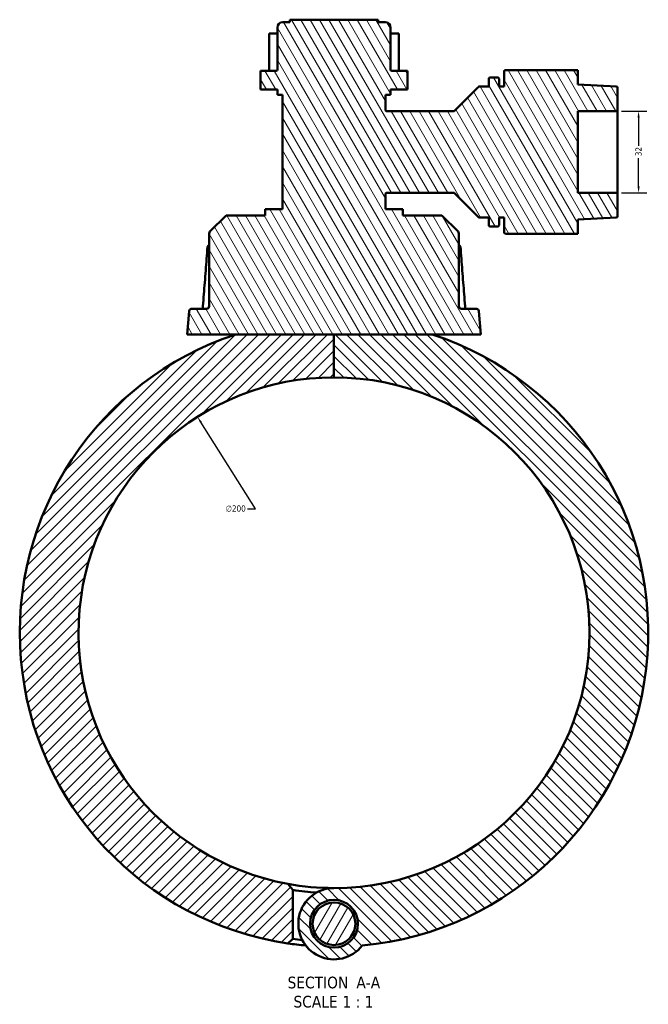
# Model space of a CAD drawing. Header units: millimetres. Extents: x 0 to 1062, y -443 to 985.
# Tile 1 of 21: x 305 to 551, y -443 to -58. Entities that reach past the tile are written whole.
import ezdxf

# ---------------------------------------------------------------- set-up
doc = ezdxf.new("R2010")
doc.units = ezdxf.units.MM
for name, color, linetype, lineweight in [('Dimension (ANSI)', 7, 'Continuous', 25), ('Hatch (ANSI)', 7, 'Continuous', 18), ('Symbol (ANSI)', 7, 'Continuous', 25), ('Visible (ANSI)', 7, 'Continuous', 50)]:
    doc.layers.add(name, color=color, linetype=linetype, lineweight=lineweight)
doc.styles.add('Label Text (ANSI)', font='tahoma.ttf')
doc.styles.add('Note Text (ANSI)', font='tahoma.ttf')
doc.dimstyles.new('Default - mm (ANSI)', dxfattribs={"dimtxt": 2.4, "dimasz": 2.5, "dimexe": 3.175, "dimexo": 1.6002, "dimgap": 0.8, "dimtad": 0, "dimtoh": 1, "dimdec": 0, "dimrnd": 1e-08, "dimzin": 4, "dimdsep": 46, "dimtxsty": 'Note Text (ANSI)', "dimcen": 0.09, "dimdle": 10, "dimclrd": 256, "dimclre": 256, "dimclrt": 5, "dimadec": 1, "dimazin": 1, "dimtfac": 1.27, "dimtofl": 0, "dimtmove": 0, "dimatfit": 3, "dimfxl": 1, "dimtolj": 1, "dimtzin": 4, "dimlwd": -1, "dimlwe": -1, "dimarcsym": 0})

# ---------------------------------------------------------------- blocks, each defined once
blk = doc.blocks.new('*D7')
at = {"layer": 'Defpoints', "color": 0, "transparency": 16777216}
for p in [(374.2, -213.41), (481.08, -382.45)]:
    blk.add_point(p, dxfattribs=at)
at = {"layer": 'Dimension (ANSI)', "transparency": 16777216}
for p, q in [((396.94, -249.38), (375.54, -215.52)), ((393.77, -249.38), (396.94, -249.38))]:
    blk.add_line(p, q, dxfattribs=at)
blk.add_solid([(375.89, -215.3), (375.19, -215.74), (374.2, -213.41)], dxfattribs=at)
at = {"layer": 'Dimension (ANSI)', "color": 5, "transparency": 16777216, "insert": (385.23, -248.08), "char_height": 2.4, "attachment_point": 1, "style": 'Note Text (ANSI)'}
blk.add_mtext('\\A1;∅200', dxfattribs=at)
blk = doc.blocks.new('*D8')
at = {"layer": 'Defpoints', "color": 0, "transparency": 16777216}
for p in [(538.64, -93.66), (538.64, -125.66), (546.87, -125.66)]:
    blk.add_point(p, dxfattribs=at)
at = {"layer": 'Dimension (ANSI)', "transparency": 16777216}
for p, q in [((540.24, -93.66), (550.05, -93.66)), ((546.87, -96.16), (546.87, -107.21)), ((546.87, -123.16), (546.87, -112.11)), ((540.24, -125.66), (550.05, -125.66))]:
    blk.add_line(p, q, dxfattribs=at)
for points in [[(546.46, -96.16), (547.29, -96.16), (546.87, -93.66)], [(546.46, -123.16), (547.29, -123.16), (546.87, -125.66)]]:
    blk.add_solid(points, dxfattribs=at)
at = {"layer": 'Dimension (ANSI)', "color": 5, "transparency": 16777216, "insert": (545.62, -111.31), "char_height": 2.4, "attachment_point": 1, "rotation": 90, "style": 'Note Text (ANSI)'}
blk.add_mtext('\\A1;32', dxfattribs=at)

msp = doc.modelspace()

# ---------------------------------------------------------------- hatches: boundary and pattern name
at = {"layer": 'Hatch (ANSI)'}
h = msp.add_hatch(dxfattribs=at)
h.set_pattern_fill('ANSI31', color=256, scale=25.4, angle=75.0002, style=0)
h.set_pattern_definition([(120.0002, (0, 0), (-2.749626, -1.587508), [])])
edge = h.paths.add_edge_path()
edge.add_ellipse((475.52, -141.57), major_axis=(0, 1), ratio=1, start_angle=270, end_angle=315)
edge.add_line((476.23, -140.86), (469.89, -134.53))
edge.add_line((469.89, -134.53), (454.53, -134.53))
edge.add_line((454.53, -134.53), (454.53, -132.08))
edge.add_line((454.53, -132.08), (447.77, -132.08))
edge.add_line((447.77, -132.08), (447.77, -126.16))
edge.add_spline(control_points=[(447.77, -126.16), (447.77, -126.13), (447.77, -126.1), (447.78, -126.03), (447.79, -126), (447.83, -125.91), (447.87, -125.85), (447.96, -125.76), (448.02, -125.73), (448.14, -125.68), (448.2, -125.66), (448.27, -125.66)], knot_values=[-0.078741, -0.078741, -0.078741, -0.078741, -0.068669, -0.068669, -0.058597, -0.058597, -0.039064, -0.039064, -0.019532, -0.019532, 0, 0, 0, 0], degree=3, periodic=0)
edge.add_line((448.27, -125.66), (474.44, -125.66))
edge.add_ellipse((474.44, -126.16), major_axis=(0.5, 0), ratio=1, start_angle=45, end_angle=90, ccw=False)
edge.add_line((474.79, -125.81), (484.1, -135.12))
edge.add_ellipse((484.45, -134.76), major_axis=(0.354, -0.354), ratio=1, start_angle=270, end_angle=315)
edge.add_line((484.45, -135.26), (488.24, -135.26))
edge.add_line((488.24, -135.26), (488.24, -138.37))
edge.add_ellipse((488.74, -138.37), major_axis=(0, -0.5), ratio=1, start_angle=270, end_angle=360)
edge.add_line((488.74, -138.87), (491.74, -138.87))
edge.add_ellipse((491.74, -138.37), major_axis=(0.5, 0), ratio=1, start_angle=270, end_angle=360)
edge.add_line((492.24, -138.37), (492.24, -135.26))
edge.add_line((492.24, -135.26), (494.24, -135.26))
edge.add_line((494.24, -135.26), (494.24, -141.16))
edge.add_ellipse((494.74, -141.16), major_axis=(0, -0.5), ratio=1, start_angle=270, end_angle=360)
edge.add_line((494.74, -141.66), (523.1, -141.66))
edge.add_line((523.1, -141.66), (523.1, -136.08))
edge.add_line((523.1, -136.08), (538.17, -135.29))
edge.add_ellipse((538.14, -134.79), major_axis=(0.499, 0.026), ratio=1, start_angle=270, end_angle=357)
edge.add_line((538.64, -134.79), (538.64, -125.66))
edge.add_line((538.64, -125.66), (523.1, -125.66))
edge.add_line((523.1, -125.66), (523.1, -93.66))
edge.add_line((523.1, -93.66), (538.64, -93.66))
edge.add_line((538.64, -93.66), (538.64, -84.54))
edge.add_ellipse((538.14, -84.54), major_axis=(0, 0.5), ratio=1, start_angle=270, end_angle=357)
edge.add_line((538.17, -84.04), (523.1, -83.25))
edge.add_line((523.1, -83.25), (523.1, -77.66))
edge.add_line((523.1, -77.66), (494.74, -77.66))
edge.add_ellipse((494.74, -78.16), major_axis=(-0.5, 0), ratio=1, start_angle=270, end_angle=360)
edge.add_line((494.24, -78.16), (494.24, -84.06))
edge.add_line((494.24, -84.06), (492.24, -84.06))
edge.add_line((492.24, -84.06), (492.24, -80.96))
edge.add_ellipse((491.74, -80.96), major_axis=(0, 0.5), ratio=1, start_angle=270, end_angle=360)
edge.add_line((491.74, -80.46), (488.74, -80.46))
edge.add_ellipse((488.74, -80.96), major_axis=(-0.5, 0), ratio=1, start_angle=270, end_angle=360)
edge.add_line((488.24, -80.96), (488.24, -84.06))
edge.add_line((488.24, -84.06), (484.45, -84.06))
edge.add_ellipse((484.45, -84.56), major_axis=(-0.5, 0), ratio=1, start_angle=270, end_angle=315)
edge.add_line((484.1, -84.21), (474.79, -93.52))
edge.add_ellipse((474.44, -93.16), major_axis=(-0.354, -0.354), ratio=1, start_angle=45, end_angle=90, ccw=False)
edge.add_line((474.44, -93.66), (448.27, -93.66))
edge.add_spline(control_points=[(448.27, -93.66), (448.23, -93.66), (448.2, -93.66), (448.14, -93.65), (448.1, -93.64), (448.01, -93.6), (447.96, -93.56), (447.87, -93.47), (447.83, -93.41), (447.78, -93.29), (447.77, -93.23), (447.77, -93.16)], knot_values=[-0.078741, -0.078741, -0.078741, -0.078741, -0.068669, -0.068669, -0.058597, -0.058597, -0.039064, -0.039064, -0.019532, -0.019532, 0, 0, 0, 0], degree=3, periodic=0)
edge.add_line((447.77, -93.16), (447.77, -87.25))
edge.add_line((447.77, -87.25), (449.77, -87.25))
edge.add_line((449.77, -87.25), (449.77, -85.25))
edge.add_line((449.77, -85.25), (456.39, -85.25))
edge.add_line((456.39, -85.25), (456.39, -77.9))
edge.add_line((456.39, -77.9), (450.27, -77.9))
edge.add_ellipse((450.27, -77.4), major_axis=(-0.5, 0), ratio=1, start_angle=0, end_angle=90, ccw=False)
edge.add_line((449.77, -77.4), (449.77, -60.85))
edge.add_ellipse((447.77, -60.85), major_axis=(0, 2), ratio=1, start_angle=270, end_angle=360)
edge.add_line((447.77, -58.85), (444.89, -58.85))
edge.add_line((444.89, -58.85), (444.89, -57.85))
edge.add_line((444.89, -57.85), (410.39, -57.85))
edge.add_line((410.39, -57.85), (410.39, -58.85))
edge.add_line((410.39, -58.85), (407.52, -58.85))
edge.add_ellipse((407.52, -60.85), major_axis=(-2, 0), ratio=1, start_angle=270, end_angle=360)
edge.add_line((405.52, -60.85), (405.52, -77.4))
edge.add_ellipse((405.02, -77.4), major_axis=(0, -0.5), ratio=1, start_angle=0, end_angle=90, ccw=False)
edge.add_line((405.02, -77.9), (398.89, -77.9))
edge.add_line((398.89, -77.9), (398.89, -85.25))
edge.add_line((398.89, -85.25), (405.52, -85.25))
edge.add_line((405.52, -85.25), (405.52, -87.25))
edge.add_line((405.52, -87.25), (407.52, -87.25))
edge.add_line((407.52, -87.25), (407.52, -132.08))
edge.add_line((407.52, -132.08), (400.75, -132.08))
edge.add_line((400.75, -132.08), (400.75, -134.53))
edge.add_line((400.75, -134.53), (385.39, -134.53))
edge.add_line((385.39, -134.53), (379.06, -140.86))
edge.add_ellipse((379.77, -141.57), major_axis=(-0.707, -0.707), ratio=1, start_angle=270, end_angle=315)
edge.add_line((378.77, -141.57), (378.77, -170.08))
edge.add_ellipse((377.77, -170.08), major_axis=(0, -1), ratio=1, start_angle=0, end_angle=90, ccw=False)
edge.add_line((377.77, -171.08), (371.93, -171.08))
edge.add_ellipse((371.93, -172.08), major_axis=(-1, 0), ratio=1, start_angle=270, end_angle=355)
edge.add_line((370.94, -171.99), (370.14, -181.08))
edge.add_line((370.14, -181.08), (389.24, -181.08))
edge.add_line((389.24, -181.08), (427.64, -181.08))
edge.add_line((427.64, -181.08), (466.05, -181.08))
edge.add_line((466.05, -181.08), (485.14, -181.08))
edge.add_line((485.14, -181.08), (484.35, -171.99))
edge.add_ellipse((483.35, -172.08), major_axis=(-0.087, 0.996), ratio=1, start_angle=270, end_angle=355)
edge.add_line((483.35, -171.08), (477.52, -171.08))
edge.add_ellipse((477.52, -170.08), major_axis=(-1, 0), ratio=1, start_angle=0, end_angle=90, ccw=False)
edge.add_line((476.52, -170.08), (476.52, -141.57))
h = msp.add_hatch(dxfattribs=at)
h.set_pattern_fill('ANSI31', color=256, scale=25.4, style=0)
h.set_pattern_definition([(45, (0, 0), (-2.245064, 2.245064), [])])
edge = h.paths.add_edge_path()
edge.add_line((411.54, -398.62), (409.57, -396.28))
edge.add_ellipse((427.64, -297.93), major_axis=(-98.35, 18.07), ratio=1, start_angle=280.4109, end_angle=450, ccw=False)
edge.add_line((427.64, -197.93), (427.64, -181.08))
edge.add_line((427.64, -181.08), (389.24, -181.08))
edge.add_ellipse((427.64, -297.93), major_axis=(-116.85, -38.41), ratio=1, start_angle=270, end_angle=423.3522)
edge.add_line((409.56, -419.59), (411.54, -417.87))
edge.add_line((411.54, -417.87), (411.54, -398.62))
h = msp.add_hatch(dxfattribs=at)
h.set_pattern_fill('ANSI31', color=256, scale=25.4, angle=90.0002, style=0)
h.set_pattern_definition([(135.0002, (0, 0), (-2.245056, -2.245072), [])])
edge = h.paths.add_edge_path()
edge.add_line((427.64, -181.08), (427.64, -197.93))
edge.add_ellipse((427.64, -297.93), major_axis=(100, 0), ratio=1, start_angle=270, end_angle=450, ccw=False)
edge.add_ellipse((427.64, -411.89), major_axis=(-13.96, 0), ratio=1, start_angle=270, end_angle=502.2658)
edge.add_ellipse((427.64, -297.93), major_axis=(122.5, 11.04), ratio=1, start_angle=270, end_angle=426.6554)
edge.add_line((466.05, -181.08), (427.64, -181.08))
edge = h.paths.add_edge_path(flags=0)
edge.add_ellipse((427.64, -411.89), major_axis=(0, 9.36), ratio=1, start_angle=0, end_angle=360)
h = msp.add_hatch(dxfattribs=at)
h.set_pattern_fill('ANSI31', color=256, scale=25.4, angle=15, style=0)
h.set_pattern_definition([(60, (0, 0), (-2.74963, 1.587501), [])])
edge = h.paths.add_edge_path()
edge.add_ellipse((427.64, -411.89), major_axis=(0, 8.36), ratio=1, start_angle=0, end_angle=360)

# ---------------------------------------------------------------- linework, layer by layer
at = {"layer": 'Visible (ANSI)'}
for p, q in [((405.52, -60.85), (405.52, -77.4)), ((410.39, -58.85), (407.52, -58.85)), ((444.89, -57.85), (410.39, -57.85)), ((410.39, -57.85), (410.39, -58.85)), ((444.89, -58.85), (444.89, -57.85)), ((447.77, -58.85), (444.89, -58.85)), ((449.77, -77.4), (449.77, -60.85)), ((402.21, -77.4), (402.21, -63.27)), ((405.52, -63.2), (402.27, -63.2)), ((453.01, -63.2), (449.77, -63.2)), ((453.08, -63.27), (453.08, -77.4)), ((405.02, -77.9), (398.89, -77.9)), ((398.89, -77.9), (398.89, -85.25)), ((456.39, -77.9), (450.27, -77.9)), ((456.39, -85.25), (456.39, -77.9)), ((488.24, -80.96), (488.24, -84.06)), ((491.74, -80.46), (488.74, -80.46)), ((492.24, -84.06), (492.24, -80.96)), ((494.24, -78.16), (494.24, -84.06)), ((523.1, -77.66), (494.74, -77.66)), ((523.1, -83.25), (523.1, -77.66)), ((484.1, -84.21), (474.79, -93.52)), ((488.24, -84.06), (484.45, -84.06)), ((494.24, -84.06), (492.24, -84.06)), ((538.17, -84.04), (523.1, -83.25)), ((538.64, -93.66), (538.64, -84.54)), ((398.89, -85.25), (405.52, -85.25)), ((405.52, -85.25), (405.52, -87.25)), ((405.52, -87.25), (407.52, -87.25)), ((407.52, -87.25), (407.52, -132.08)), ((447.77, -93.16), (447.77, -87.25)), ((447.77, -87.25), (449.77, -87.25)), ((449.77, -87.25), (449.77, -85.25)), ((449.77, -85.25), (456.39, -85.25)), ((474.44, -93.66), (448.27, -93.66)), ((523.1, -125.66), (523.1, -93.66)), ((523.1, -93.66), (538.64, -93.66)), ((538.64, -93.66), (538.64, -125.66)), ((447.77, -132.08), (447.77, -126.16)), ((448.27, -125.66), (474.44, -125.66)), ((474.79, -125.81), (484.1, -135.12)), ((538.64, -125.66), (523.1, -125.66)), ((538.64, -134.79), (538.64, -125.66)), ((385.39, -134.53), (379.06, -140.86)), ((400.75, -134.53), (385.39, -134.53)), ((407.52, -132.08), (400.75, -132.08)), ((400.75, -132.08), (400.75, -134.53)), ((454.53, -132.08), (447.77, -132.08)), ((454.53, -134.53), (454.53, -132.08)), ((469.89, -134.53), (454.53, -134.53)), ((476.23, -140.86), (469.89, -134.53)), ((484.45, -135.26), (488.24, -135.26)), ((488.24, -135.26), (488.24, -138.37)), ((492.24, -138.37), (492.24, -135.26)), ((492.24, -135.26), (494.24, -135.26)), ((494.24, -135.26), (494.24, -141.16)), ((523.1, -136.08), (538.17, -135.29)), ((523.1, -141.66), (523.1, -136.08)), ((378.77, -141.57), (378.77, -170.08)), ((476.52, -170.08), (476.52, -141.57)), ((488.74, -138.87), (491.74, -138.87)), ((494.74, -141.66), (523.1, -141.66)), ((370.94, -171.99), (370.14, -181.08)), ((377.77, -171.08), (371.93, -171.08)), ((483.35, -171.08), (477.52, -171.08)), ((485.14, -181.08), (484.35, -171.99)), ((370.14, -181.08), (485.14, -181.08)), ((427.64, -181.08), (389.24, -181.08)), ((427.64, -197.93), (427.64, -181.08)), ((427.64, -181.08), (427.64, -197.93)), ((466.05, -181.08), (427.64, -181.08)), ((411.54, -398.62), (409.57, -396.28)), ((411.54, -417.87), (411.54, -398.62)), ((409.56, -419.59), (411.54, -417.87))]:
    msp.add_line(p, q, dxfattribs=at)
for radius in [9.36, 8.36]:
    msp.add_circle((427.64, -411.89), radius, dxfattribs=at)
for centre, radius, start, end in [((407.52, -60.85), 2, 90, 180), ((447.77, -60.85), 2, 0, 90), ((405.02, -77.4), 0.5, 270, 0), ((450.27, -77.4), 0.5, 180, 270), ((488.74, -80.96), 0.5, 90, 180), ((491.74, -80.96), 0.5, 0, 90), ((494.74, -78.16), 0.5, 90, 180), ((484.45, -84.56), 0.5, 90, 135), ((538.14, -84.54), 0.5, 0, 87), ((474.44, -93.16), 0.5, 270, 315), ((474.44, -126.16), 0.5, 45, 90), ((538.14, -134.79), 0.5, 273, 0), ((484.45, -134.76), 0.5, 225, 270), ((488.74, -138.37), 0.5, 180, 270), ((491.74, -138.37), 0.5, 270, 0), ((379.77, -141.57), 1, 135, 180), ((475.52, -141.57), 1, 0, 45), ((494.74, -141.16), 0.5, 180, 270), ((371.93, -172.08), 1, 90, 175), ((377.77, -170.08), 1, 270, 0), ((477.52, -170.08), 1, 180, 270), ((483.35, -172.08), 1, 5, 90), ((427.64, -297.93), 123, 108.1949, 261.5471), ((427.64, -297.93), 123, 275.1498, 71.8051), ((427.64, -297.93), 100, 90, 259.5891), ((427.64, -297.93), 100, 270, 90), ((427.64, -297.93), 100, 259.5891, 270), ((427.64, -297.93), 102, 260.9183, 266.173), ((427.64, -411.89), 13.96, 90, 322.2658), ((427.64, -297.93), 123, 261.5471, 264.8502), ((427.64, -297.93), 121, 262.3537, 264.1155)]:
    msp.add_arc(centre, radius, start, end, dxfattribs=at)
for centre, major_axis, ratio, start_param, end_param in [((402.71, -63.7), (0.483, -0.483), 0.267949, 2.988263, 4.45059), ((452.58, -63.7), (0.483, 0.483), 0.267949, 4.974188, 6.436515), ((10974.49, -12295.83), (-333.33, 17146.34), 0.870719, 0.766514, 0.766575), ((-10289.57, -12491.95), (-336.84, -17423.1), 0.870694, 2.374927, 2.374987)]:
    msp.add_ellipse(centre, major_axis=major_axis, ratio=ratio, start_param=start_param, end_param=end_param, dxfattribs=at)
for points in [[(402.27, -63.2), (402.26, -63.2), (402.26, -63.2), (402.25, -63.2)], [(453.04, -63.2), (453.03, -63.2), (453.02, -63.2), (453.01, -63.2)]]:
    msp.add_open_spline(points, degree=3, dxfattribs=at)
for points, knots in [([(402.21, -77.4), (402.21, -77.44), (402.21, -77.48), (402.2, -77.55), (402.2, -77.59), (402.19, -77.66), (402.18, -77.7), (402.17, -77.76), (402.16, -77.79), (402.15, -77.85), (402.14, -77.88), (402.13, -77.9)], [0.6317073, 0.6317073, 0.6317073, 0.6317073, 0.64635213, 0.64635213, 0.66099697, 0.66099697, 0.6756418, 0.6756418, 0.69028663, 0.69028663, 0.70493147, 0.70493147, 0.70493147, 0.70493147]), ([(453.15, -77.9), (453.14, -77.88), (453.14, -77.85), (453.12, -77.79), (453.11, -77.76), (453.1, -77.7), (453.1, -77.66), (453.09, -77.59), (453.08, -77.55), (453.08, -77.48), (453.08, -77.44), (453.08, -77.4)], [0.55848313, 0.55848313, 0.55848313, 0.55848313, 0.57312797, 0.57312797, 0.5877728, 0.5877728, 0.60241763, 0.60241763, 0.61706247, 0.61706247, 0.6317073, 0.6317073, 0.6317073, 0.6317073]), ([(448.27, -93.66), (448.23, -93.66), (448.2, -93.66), (448.14, -93.65), (448.1, -93.64), (448.01, -93.6), (447.96, -93.56), (447.87, -93.47), (447.83, -93.41), (447.78, -93.29), (447.77, -93.23), (447.77, -93.16)], [-0.07874071, -0.07874071, -0.07874071, -0.07874071, -0.06866869, -0.06866869, -0.05859667, -0.05859667, -0.03906445, -0.03906445, -0.01953222, -0.01953222, 0, 0, 0, 0]), ([(447.77, -126.16), (447.77, -126.13), (447.77, -126.1), (447.78, -126.03), (447.79, -126), (447.83, -125.91), (447.87, -125.85), (447.96, -125.76), (448.02, -125.73), (448.14, -125.68), (448.2, -125.66), (448.27, -125.66)], [-0.07874071, -0.07874071, -0.07874071, -0.07874071, -0.06866869, -0.06866869, -0.05859667, -0.05859667, -0.03906445, -0.03906445, -0.01953222, -0.01953222, 0, 0, 0, 0]), ([(376.35, -170), (376.47, -168.46), (376.59, -166.91), (376.82, -163.83), (376.94, -162.28), (377.18, -159.19), (377.29, -157.65), (377.53, -154.56), (377.65, -153.01), (377.88, -149.93), (378, -148.38), (378.12, -146.84)], [1.204617, 1.204617, 1.204617, 1.204617, 1.669707, 1.669707, 2.134798, 2.134798, 2.599888, 2.599888, 3.064978, 3.064978, 3.530069, 3.530069, 3.530069, 3.530069]), ([(378.59, -147.23), (378.59, -147.23), (378.59, -147.23), (378.48, -147.17), (378.39, -147.12), (378.25, -147.01), (378.19, -146.97), (378.12, -146.88), (378.11, -146.85), (378.12, -146.82), (378.12, -146.81), (378.13, -146.81)], [-0.1535572, -0.1535572, -0.1535572, -0.1535572, -0.1530821, -0.1530821, -0.1140212, -0.1140212, -0.0754683, -0.0754683, -0.0369606, -0.0369606, -0.0300887, -0.0300887, -0.0300887, -0.0300887]), ([(477.16, -146.81), (477.16, -146.81), (477.17, -146.82), (477.18, -146.85), (477.16, -146.88), (477.1, -146.97), (477.04, -147.01), (476.89, -147.12), (476.8, -147.17), (476.7, -147.23), (476.7, -147.23), (476.7, -147.23)], [-0.1232799, -0.1232799, -0.1232799, -0.1232799, -0.116392, -0.116392, -0.0777945, -0.0777945, -0.0391518, -0.0391518, 0, 0, 0.0004762, 0.0004762, 0.0004762, 0.0004762]), ([(477.17, -146.84), (477.29, -148.38), (477.41, -149.93), (477.64, -153.01), (477.76, -154.56), (477.99, -157.65), (478.11, -159.19), (478.35, -162.28), (478.46, -163.83), (478.7, -166.91), (478.82, -168.46), (478.93, -170)], [0.669732, 0.669732, 0.669732, 0.669732, 1.134822, 1.134822, 1.599913, 1.599913, 2.065003, 2.065003, 2.530093, 2.530093, 2.995184, 2.995184, 2.995184, 2.995184]), ([(376.09, -171.08), (376.09, -171.07), (376.1, -171.05), (376.13, -170.98), (376.16, -170.91), (376.22, -170.73), (376.25, -170.62), (376.31, -170.39), (376.33, -170.26), (376.35, -170.08), (376.35, -170.04), (376.35, -170)], [0.1505054, 0.1505054, 0.1505054, 0.1505054, 0.1605612, 0.1605612, 0.2017447, 0.2017447, 0.2486, 0.2486, 0.299303, 0.299303, 0.3147952, 0.3147952, 0.3147952, 0.3147952]), ([(478.93, -170), (478.94, -170.14), (478.96, -170.28), (479.01, -170.54), (479.04, -170.66), (479.11, -170.87), (479.14, -170.96), (479.18, -171.05), (479.19, -171.06), (479.2, -171.08)], [0, 0, 0, 0, 0.0524938, 0.0524938, 0.1038753, 0.1038753, 0.1516868, 0.1516868, 0.1642872, 0.1642872, 0.1642872, 0.1642872])]:
    msp.add_open_spline(points, degree=3, knots=knots, dxfattribs=at)

# ---------------------------------------------------------------- texts
at = {"layer": 'Symbol (ANSI)', "char_height": 4.572, "attachment_point": 7, "style": 'Label Text (ANSI)'}
for s, insert in [('SECTION', (409.46, -437.29)), (' A-A', (434.69, -437.2)), ('SCALE', (411.78, -444.8)), (' 1 : 1', (429.25, -444.72))]:
    msp.add_mtext(s, dxfattribs=dict(at, insert=insert))

# ---------------------------------------------------------------- dimensions: what is measured, and where the dimension line sits
at = {"layer": 'Dimension (ANSI)'}
dim = msp.add_linear_dim(base=(546.87, -125.66), p1=(538.64, -93.66), p2=(538.64, -125.66), angle=270, dimstyle='Default - mm (ANSI)', override={"dimgap": 0.8, "dimtoh": 0, "dimdec": 0, "dimtol": 0, "dimlim": 0, "dimtp": 0, "dimtm": 0, "dimtdec": 2, "dimatfit": 1}, dxfattribs=at)
dim.commit()
dim.dimension.update_dxf_attribs({"geometry": '*D8', "text_midpoint": (546.87, -109.66), "dimtype": 160})
dim = msp.add_diameter_dim_2p(p1=(481.08, -382.45), p2=(374.2, -213.41), dimstyle='Default - mm (ANSI)', override={"dimgap": 0.8, "dimtih": 1, "dimdec": 0, "dimlfac": 1, "dimtol": 0, "dimlim": 0, "dimtp": 0, "dimtm": 0, "dimtdec": 2}, dxfattribs=at)
dim.commit()
dim.dimension.update_dxf_attribs({"geometry": '*D7', "text_midpoint": (389.1, -249.38), "dimtype": 163})

doc.saveas('drawing.dxf')
